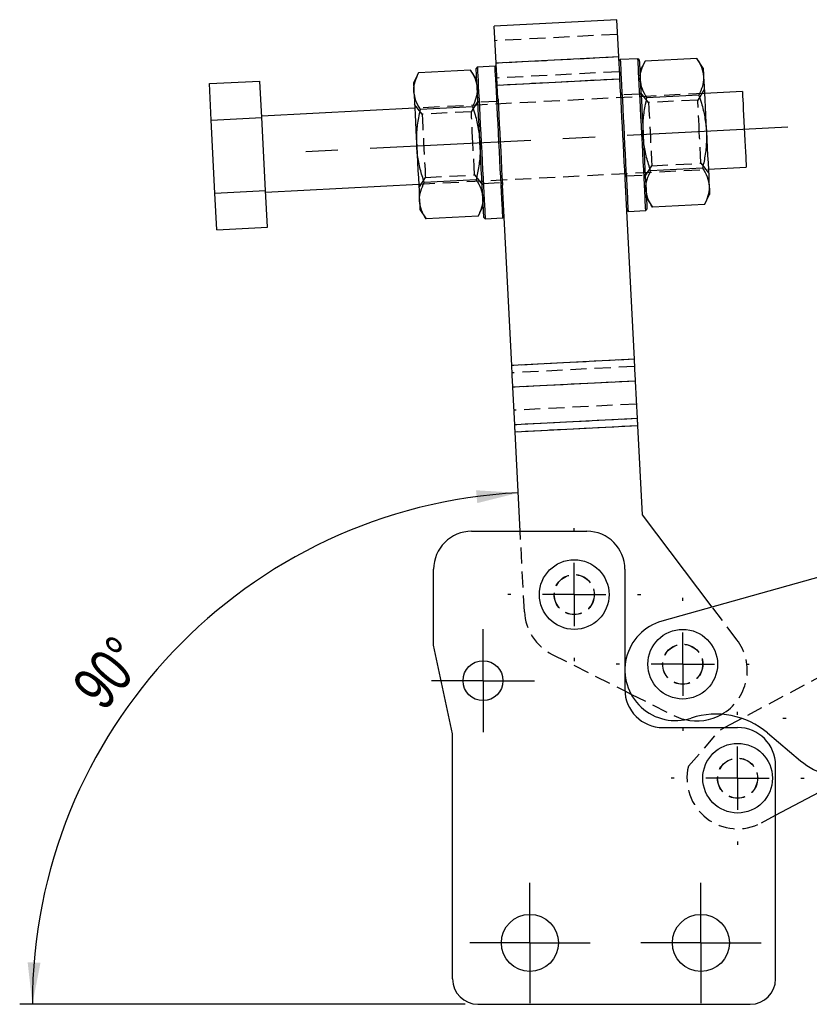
# Model space of a CAD drawing. Extents: x 29 to 404, y 27 to 256.
# Tile 1 of 40: x 29 to 91, y 27 to 105. Entities that reach past the tile are written whole.
import ezdxf

# ---------------------------------------------------------------- set-up
doc = ezdxf.new("R2010")
doc.units = 0
doc.linetypes.add('CENTERX2', pattern=[20.32, 12.7, -2.54, 2.54, -2.54])
doc.linetypes.add('HIDDEN', pattern=[1.905, 1.27, -0.635])
doc.layers.get('0').update_dxf_attribs({"linetype": 'CONTINUOUS'})
doc.styles.add('SLDTEXTSTYLE0', font='TXT', dxfattribs={"width": 0.75})
doc.dimstyles.new('SLDDIMSTYLE6', dxfattribs={"dimtxt": 3.5, "dimasz": 3.302, "dimexe": 0, "dimexo": 0.0625, "dimgap": 0.875, "dimtad": 1, "dimdec": 4, "dimzin": 12, "dimtxsty": 'SLDTEXTSTYLE0', "dimsah": 1, "dimcen": 0.09, "dimazin": 3, "dimtfac": 1, "dimtdec": 0, "dimtofl": 0, "dimtmove": 0, "dimatfit": 3, "dimtolj": 1, "dimtzin": 12})

# ---------------------------------------------------------------- blocks, each defined once
blk = doc.blocks.new('_D_7')
at = {"color": 179, "linetype": 'CONTINUOUS'}
blk.add_line((64.06, 27.223), (28.875, 27.223), dxfattribs=at)
blk.add_arc((70.319, 27.223), 40.445, 92.9457, 180, dxfattribs=at)
for points in [[(68.241, 67.615), (64.906, 67.817), (65, 66.805)], [(29.875, 27.223), (30.517, 30.502), (29.502, 30.543)]]:
    blk.add_solid(points, dxfattribs=at)
at = {"color": 179, "linetype": 'CONTINUOUS', "insert": (32.834, 52.528, 0.1), "char_height": 3.5, "attachment_point": 1, "rotation": 49.70645, "style": 'SLDTEXTSTYLE0'}
blk.add_mtext('90°', dxfattribs=at)
blk = doc.blocks.new('SW_CENTERMARKSYMBOL_7')
at = {"color": 0, "linetype": 'CONTINUOUS'}
for p, q in [((0, 5), (0, 5.25)), ((0, 0), (0, 2.5)), ((-5, 0), (-5.25, 0)), ((0, 0), (-2.5, 0)), ((0, 0), (0, -2.5)), ((0, 0), (2.5, 0)), ((5, 0), (5.25, 0)), ((0, -5), (0, -5.25))]:
    blk.add_line(p, q, dxfattribs=at)
blk = doc.blocks.new('SW_CENTERMARKSYMBOL_8')
at = {"color": 0, "linetype": 'CONTINUOUS'}
for p, q in [((0, 5), (0, 5.25)), ((0, 0), (0, 2.5)), ((-5, 0), (-5.25, 0)), ((0, 0), (-2.5, 0)), ((0, 0), (0, -2.5)), ((0, 0), (2.5, 0)), ((5, 0), (5.25, 0)), ((0, -5), (0, -5.25))]:
    blk.add_line(p, q, dxfattribs=at)
blk = doc.blocks.new('SW_CENTERMARKSYMBOL_9')
at = {"color": 0, "linetype": 'CONTINUOUS'}
for p, q in [((0, 5), (0, 5.25)), ((0, 0), (0, 2.5)), ((-5, 0), (-5.25, 0)), ((0, 0), (-2.5, 0)), ((0, 0), (0, -2.5)), ((0, 0), (2.5, 0)), ((5, 0), (5.25, 0)), ((0, -5), (0, -5.25))]:
    blk.add_line(p, q, dxfattribs=at)
blk = doc.blocks.new('SW_CENTERMARKSYMBOL_10')
at = {"color": 0, "linetype": 'CONTINUOUS'}
for p, q in [((0, 5), (0, 5.25)), ((0, 0), (0, 2.5)), ((-5, 0), (-5.25, 0)), ((0, 0), (-2.5, 0)), ((0, 0), (0, -2.5)), ((0, 0), (2.5, 0)), ((5, 0), (5.25, 0)), ((0, -5), (0, -5.25))]:
    blk.add_line(p, q, dxfattribs=at)
blk = doc.blocks.new('SW_CENTERMARKSYMBOL_12')
at = {"color": 0, "linetype": 'CONTINUOUS'}
for p, q in [((0, 2.5), (0, 4.075)), ((0, 0), (0, 2.5)), ((-2.5, 0), (-4.075, 0)), ((0, 0), (-2.5, 0)), ((0, 0), (0, -2.5)), ((0, 0), (2.5, 0)), ((2.5, 0), (4.075, 0)), ((0, -2.5), (0, -4.075))]:
    blk.add_line(p, q, dxfattribs=at)
blk = doc.blocks.new('SW_CENTERMARKSYMBOL_13')
at = {"color": 0, "linetype": 'CONTINUOUS'}
for p, q in [((0, 2.5), (0, 4.75)), ((0, 0), (0, 2.5)), ((-2.5, 0), (-4.75, 0)), ((0, 0), (-2.5, 0)), ((0, 0), (0, -2.5)), ((0, 0), (2.5, 0)), ((2.5, 0), (4.75, 0)), ((0, -2.5), (0, -4.75))]:
    blk.add_line(p, q, dxfattribs=at)
blk = doc.blocks.new('SW_CENTERMARKSYMBOL_14')
at = {"color": 0, "linetype": 'CONTINUOUS'}
for p, q in [((0, 2.5), (0, 4.75)), ((0, 0), (0, 2.5)), ((-2.5, 0), (-4.75, 0)), ((0, 0), (-2.5, 0)), ((0, 0), (0, -2.5)), ((0, 0), (2.5, 0)), ((2.5, 0), (4.75, 0)), ((0, -2.5), (0, -4.75))]:
    blk.add_line(p, q, dxfattribs=at)

msp = doc.modelspace()

# ---------------------------------------------------------------- linework, layer by layer
at = {"color": 7, "linetype": 'CONTINUOUS'}
for p, q in [((76.03109, 104.97778), (66.34391, 104.4793)), ((76.18262, 102.03302), (76.03109, 104.97778)), ((66.49544, 101.53454), (66.34391, 104.4793)), ((76.18262, 102.03302), (66.49544, 101.53454)), ((77.69175, 101.89414), (76.2936, 101.8222)), ((77.79676, 101.79941), (77.69175, 101.89414)), ((82.35066, 101.90708), (78.24925, 101.69603)), ((82.8364, 101.15754), (82.35066, 101.90708)), ((65.00853, 101.24149), (64.9138, 101.13648)), ((66.40668, 101.31344), (65.00853, 101.24149)), ((66.51169, 101.21871), (66.40668, 101.31344)), ((76.2936, 101.8222), (76.19887, 101.71719)), ((78.24925, 101.69603), (77.84301, 100.9006)), ((60.3729, 100.77616), (59.96666, 99.98072)), ((64.47431, 100.9872), (60.3729, 100.77616)), ((64.96006, 100.23767), (64.47431, 100.9872)), ((43.84819, 99.92584), (47.8429, 100.13139)), ((43.99654, 97.0429), (43.84819, 99.92584)), ((47.99125, 97.24846), (47.8429, 100.13139)), ((76.27242, 100.28796), (66.58524, 99.78948)), ((66.63858, 98.75271), (66.58524, 99.78948)), ((76.32577, 99.25119), (76.27242, 100.28796)), ((82.49901, 99.02414), (78.3976, 98.81309)), ((85.93522, 99.31436), (82.93918, 99.16019)), ((60.06944, 97.98337), (47.98543, 97.36155)), ((64.62266, 98.10427), (60.52125, 97.89322)), ((43.99654, 97.0429), (47.99125, 97.24846)), ((48.28795, 91.48258), (47.99125, 97.24846)), ((44.29323, 91.27702), (43.99654, 97.0429)), ((83.24752, 93.16812), (86.24356, 93.32229)), ((82.79571, 93.25827), (78.6943, 93.04722)), ((48.29377, 91.36948), (60.37778, 91.9913)), ((64.91936, 92.33839), (60.81795, 92.12734)), ((67.7237, 77.66509), (66.99119, 91.90029)), ((77.41089, 78.16357), (76.67838, 92.39877)), ((44.29323, 91.27702), (48.28795, 91.48258)), ((44.44158, 88.39409), (44.29323, 91.27702)), ((48.4363, 88.59965), (48.28795, 91.48258)), ((82.94406, 90.37533), (83.3503, 91.17076)), ((65.06771, 89.45546), (65.47395, 90.25089)), ((78.35691, 90.91381), (78.84265, 90.16428)), ((82.94406, 90.37533), (78.84265, 90.16428)), ((60.48056, 89.99394), (60.9663, 89.24441)), ((65.06771, 89.45546), (60.9663, 89.24441)), ((67.02336, 89.32929), (67.11809, 89.4343)), ((76.80527, 89.93278), (76.91028, 89.83805)), ((76.91028, 89.83805), (78.30843, 89.90999)), ((78.30843, 89.90999), (78.40316, 90.015)), ((65.5202, 89.35208), (65.62521, 89.25735)), ((65.62521, 89.25735), (67.02336, 89.32929)), ((44.44158, 88.39409), (48.4363, 88.59965)), ((77.41089, 78.16357), (67.7237, 77.66509)), ((77.49929, 76.44546), (67.81211, 75.94698)), ((77.65177, 73.48234), (77.49929, 76.44546)), ((67.96459, 72.98386), (67.81211, 75.94698)), ((77.65177, 73.48234), (67.96459, 72.98386)), ((77.68124, 72.90963), (67.99406, 72.41115)), ((68.39705, 64.57963), (67.99406, 72.41115)), ((78.04376, 65.86462), (77.68124, 72.90963)), ((83.55386, 58.59261), (78.04376, 65.86462)), ((64.55963, 64.57963), (73.65963, 64.57963)), ((61.55963, 55.57963), (61.55963, 61.57963)), ((76.65963, 61.57963), (76.65963, 52.07963)), ((94.24865, 61.58523), (79.58175, 57.48114)), ((63.05963, 48.57963), (61.55963, 55.57963)), ((76.66167, 51.96889), (77.14038, 51.72781)), ((85.90197, 49.79655), (84.55888, 49.07963)), ((79.65963, 49.07963), (85.55963, 49.07963)), ((63.05963, 29.22343), (63.05963, 48.57963)), ((87.91707, 48.65473), (90.53601, 46.44707)), ((88.55963, 29.22343), (88.55963, 46.07963)), ((88.55963, 42.1468), (94.20705, 45.16132)), ((65.05963, 27.22343), (86.55963, 27.22343))]:
    msp.add_line(p, q, dxfattribs=at)
at = {"color": 7, "linetype": 'HIDDEN'}
for p, q in [((76.09096, 103.81441), (66.40377, 103.31593)), ((76.18262, 102.03302), (66.49544, 101.53454)), ((76.24249, 100.86964), (66.5553, 100.37116)), ((76.27242, 100.28796), (66.58524, 99.78948)), ((82.93918, 99.16019), (60.06944, 97.98337)), ((76.43749, 99.02589), (76.33249, 99.12062)), ((77.83564, 99.09784), (76.43749, 99.02589)), ((77.93037, 99.20285), (77.83564, 99.09784)), ((78.52791, 98.43253), (77.93059, 99.19856)), ((82.92399, 99.4555), (82.40845, 98.63222)), ((60.65156, 97.51266), (60.05424, 98.27868)), ((65.04764, 98.53563), (64.5321, 97.71234)), ((65.15242, 98.44519), (65.04742, 98.53992)), ((66.55057, 98.51714), (65.15242, 98.44519)), ((66.6453, 98.62214), (66.55057, 98.51714)), ((82.40845, 98.63222), (78.52791, 98.43253)), ((64.5321, 97.71234), (60.65156, 97.51266)), ((78.26932, 92.61585), (78.78486, 93.43914)), ((78.78486, 93.43914), (82.6654, 93.63882)), ((82.6654, 93.63882), (83.26272, 92.8728)), ((60.37778, 91.9913), (83.24752, 93.16812)), ((60.90851, 92.51927), (64.78905, 92.71895)), ((64.78905, 92.71895), (65.38637, 91.95293)), ((76.67166, 92.52934), (76.76639, 92.63435)), ((76.76639, 92.63435), (78.16454, 92.70629)), ((78.16454, 92.70629), (78.26954, 92.61156)), ((60.39297, 91.69598), (60.90851, 92.51927)), ((65.38659, 91.94864), (65.48132, 92.05365)), ((65.48132, 92.05365), (66.87947, 92.12559)), ((66.87947, 92.12559), (66.98447, 92.03086)), ((77.41089, 78.16357), (67.7237, 77.66509)), ((77.44036, 77.59087), (67.75317, 77.09239)), ((77.49929, 76.44546), (67.81211, 75.94698)), ((77.59283, 74.62775), (67.90565, 74.12927)), ((77.65177, 73.48234), (67.96459, 72.98386)), ((77.68124, 72.90963), (67.99406, 72.41115)), ((68.72391, 58.22758), (68.39705, 64.57963)), ((85.5078, 56.01388), (83.55386, 58.59261)), ((70.91952, 54.86057), (76.66167, 51.96889)), ((92.4979, 53.31737), (85.90197, 49.79655)), ((77.14038, 51.72781), (80.52054, 50.0256)), ((84.55888, 49.07963), (84.17852, 48.8766)), ((81.67454, 46.03151), (84.17852, 48.8766)), ((87.44323, 41.55088), (88.55963, 42.1468))]:
    msp.add_line(p, q, dxfattribs=at)
at = {"color": 179, "linetype": 'CENTERX2'}
msp.add_line((89.51976, 96.49484), (50.87258, 94.50615), dxfattribs=at)
at = {"color": 7, "linetype": 'CONTINUOUS', "flags": 128}
for points in [[(76.27242, 100.28796), (76.26045, 100.52057), (76.24855, 100.75178), (76.2368, 100.98018), (76.22526, 101.20442), (76.21401, 101.42311), (76.20311, 101.63495), (76.19262, 101.83866), (76.18262, 102.03302)], [(78.00009, 95.90207), (77.96292, 96.62433), (77.9263, 97.33606), (77.89075, 98.02688), (77.8568, 98.68672), (77.82493, 99.30595), (77.79562, 99.87554), (77.7693, 100.3872), (77.74633, 100.83344), (77.72707, 101.20778), (77.71179, 101.50475), (77.70071, 101.72002), (77.694, 101.85045), (77.69175, 101.89414)], [(65.217, 95.24428), (65.18046, 95.95451), (65.14444, 96.65438), (65.10949, 97.33369), (65.0761, 97.98252), (65.04477, 98.59143), (65.01595, 99.15153), (64.99006, 99.65466), (64.96748, 100.09347), (64.94853, 100.46157), (64.93351, 100.75359), (64.92261, 100.96527), (64.91602, 101.09352), (64.9138, 101.13648)], [(65.00853, 101.24149), (65.01078, 101.1978), (65.01749, 101.06737), (65.02857, 100.85211), (65.04385, 100.55513), (65.06311, 100.18079), (65.08608, 99.73455), (65.11241, 99.2229), (65.14172, 98.6533), (65.17358, 98.03407), (65.20753, 97.37424), (65.24308, 96.68341), (65.27971, 95.97168), (65.31687, 95.24942)], [(66.71502, 95.32137), (66.67786, 96.04363), (66.64123, 96.75536), (66.60568, 97.44618), (66.57173, 98.10602), (66.53987, 98.72525), (66.51056, 99.29485), (66.48423, 99.80649), (66.46126, 100.25275), (66.442, 100.62708), (66.42672, 100.92405), (66.41564, 101.13932), (66.40893, 101.26975), (66.40668, 101.31344)], [(66.58524, 99.78948), (66.57327, 100.02209), (66.56137, 100.2533), (66.54961, 100.48171), (66.53808, 100.70593), (66.52682, 100.92463), (66.51592, 101.13647), (66.50544, 101.34019), (66.49544, 101.53454)], [(76.2936, 101.8222), (76.29585, 101.7785), (76.30256, 101.64808), (76.31364, 101.43281), (76.32892, 101.13584), (76.34818, 100.7615), (76.37115, 100.31525), (76.39747, 99.8036), (76.42678, 99.234), (76.45865, 98.61478), (76.4926, 97.95494), (76.52815, 97.26412), (76.56477, 96.55238), (76.60194, 95.83012)], [(77.79676, 101.79941), (77.79897, 101.75645), (77.80557, 101.62819), (77.81646, 101.41651), (77.83149, 101.12449), (77.85043, 100.7564), (77.87301, 100.31758), (77.8989, 99.81446), (77.92772, 99.25436), (77.95905, 98.64545), (77.99244, 97.99661), (78.0274, 97.3173), (78.06341, 96.61743), (78.09996, 95.90721)], [(82.8364, 101.15754), (82.8386, 101.11483), (82.84516, 100.9874), (82.85596, 100.77744), (82.87083, 100.48856)], [(82.87083, 100.48856), (82.8895, 100.12568), (82.91166, 99.69502), (82.93693, 99.20394), (82.96488, 98.66085), (82.99502, 98.07504), (83.02685, 97.45654), (83.05981, 96.81592), (83.09335, 96.16415)], [(59.96666, 99.98072), (59.96886, 99.938), (59.97542, 99.81058), (59.98622, 99.60063), (60.00109, 99.31174)], [(60.00109, 99.31174), (60.01976, 98.94886), (60.04192, 98.51819), (60.06719, 98.02712), (60.09513, 97.48403), (60.12528, 96.89822), (60.15711, 96.27972), (60.19007, 95.6391), (60.22361, 94.98733)], [(66.63858, 98.75271), (66.64265, 98.67366), (66.67399, 98.06475), (66.70737, 97.41591), (66.74233, 96.7366), (66.77834, 96.03673), (66.81489, 95.3265)], [(76.50207, 95.82498), (76.46553, 96.53521), (76.42951, 97.23508), (76.39456, 97.91439), (76.36117, 98.56323), (76.32984, 99.17214), (76.32577, 99.25119)], [(85.93522, 99.31436), (85.93744, 99.27127), (85.94403, 99.14322), (85.9548, 98.9339), (85.96944, 98.64935), (85.98753, 98.29773), (86.00856, 97.88916), (86.03191, 97.43541), (86.05691, 96.94952), (86.08284, 96.44548), (86.10897, 95.93777), (86.13453, 95.44101), (86.1588, 94.96949), (86.18106, 94.53678), (86.20069, 94.15532), (86.21712, 93.83608), (86.22987, 93.58825), (86.23858, 93.41896), (86.243, 93.33308), (86.24356, 93.32229)], [(76.67838, 92.39877), (76.67431, 92.47783), (76.64298, 93.08674), (76.60959, 93.73558), (76.57463, 94.41488), (76.53862, 95.11475), (76.50207, 95.82498)], [(76.60194, 95.83012), (76.63911, 95.10785), (76.67573, 94.39612), (76.71128, 93.7053), (76.74523, 93.04547), (76.7771, 92.42623), (76.80641, 91.85664), (76.83273, 91.34499), (76.8557, 90.89874), (76.87496, 90.5244), (76.89024, 90.22744), (76.90132, 90.01217), (76.90803, 89.88174), (76.91028, 89.83805)], [(78.30843, 89.90999), (78.30618, 89.95368), (78.29947, 90.08411), (78.28839, 90.29938), (78.27311, 90.59635), (78.25385, 90.97069), (78.23088, 91.41694), (78.20456, 91.92859), (78.17525, 92.49818), (78.14338, 93.11741), (78.10943, 93.77725), (78.07388, 94.46807), (78.03726, 95.1798), (78.00009, 95.90207)], [(78.09996, 95.90721), (78.1365, 95.19698), (78.17252, 94.49711), (78.20747, 93.8178), (78.24086, 93.16896), (78.27219, 92.56005), (78.30102, 91.99995), (78.32691, 91.49683), (78.34949, 91.05802), (78.36843, 90.68992), (78.38345, 90.3979), (78.39435, 90.18622), (78.40095, 90.05796), (78.40316, 90.015)], [(83.09335, 96.16415), (83.12689, 95.51238), (83.15985, 94.87177), (83.19168, 94.25327), (83.22183, 93.66746), (83.24977, 93.12437), (83.27504, 92.63329), (83.2972, 92.20263), (83.31587, 91.83975)], [(60.22361, 94.98733), (60.25715, 94.33556), (60.29011, 93.69495), (60.32194, 93.07644), (60.35208, 92.49064), (60.38003, 91.94755), (60.4053, 91.45647), (60.42746, 91.02581), (60.44613, 90.66293)], [(65.5202, 89.35208), (65.51799, 89.39504), (65.51139, 89.52329), (65.5005, 89.73497), (65.48547, 90.02699), (65.46653, 90.39509), (65.44395, 90.8339), (65.41806, 91.33703), (65.38924, 91.89713), (65.35791, 92.50604), (65.32452, 93.15488), (65.28956, 93.83418), (65.25355, 94.53405), (65.217, 95.24428)], [(65.31687, 95.24942), (65.35404, 94.52715), (65.39066, 93.81542), (65.42621, 93.1246), (65.46016, 92.46477), (65.49203, 91.84553), (65.52134, 91.27594), (65.54766, 90.76429), (65.57063, 90.31804), (65.58989, 89.9437), (65.60517, 89.64674), (65.61625, 89.43147), (65.62296, 89.30104), (65.62521, 89.25735)], [(67.02336, 89.32929), (67.02111, 89.37298), (67.0144, 89.50341), (67.00332, 89.71868), (66.98804, 90.01565), (66.96878, 90.38999), (66.94582, 90.83624), (66.91949, 91.34789), (66.89018, 91.91748), (66.85831, 92.53671), (66.82436, 93.19655), (66.78881, 93.88737), (66.75219, 94.5991), (66.71502, 95.32137)], [(66.81489, 95.3265), (66.85144, 94.61628), (66.88745, 93.91641), (66.9224, 93.2371), (66.95579, 92.58826), (66.98713, 91.97935), (66.99119, 91.90029)], [(83.31587, 91.83975), (83.33074, 91.55086), (83.34154, 91.3409), (83.3481, 91.21348), (83.3503, 91.17076)], [(60.44613, 90.66293), (60.461, 90.37404), (60.4718, 90.16409), (60.47836, 90.03666), (60.48056, 89.99394)], [(77.49929, 76.44546), (77.4894, 76.63765), (77.47906, 76.83874), (77.46831, 77.04754), (77.45723, 77.26285), (77.44589, 77.48339), (77.43433, 77.70791), (77.42264, 77.93507), (77.41089, 78.16357)], [(67.81211, 75.94698), (67.80222, 76.13918), (67.79187, 76.34026), (67.78113, 76.54906), (67.77005, 76.76437), (67.7587, 76.98492), (67.74715, 77.20943), (67.73546, 77.43659), (67.7237, 77.66509)], [(77.68124, 72.90963), (77.67732, 72.9858), (77.67342, 73.06152), (77.66957, 73.13636), (77.66579, 73.20988), (77.6621, 73.28164), (77.65852, 73.35124), (77.65507, 73.41827), (77.65177, 73.48234)], [(67.99406, 72.41115), (67.99014, 72.48732), (67.98624, 72.56304), (67.98239, 72.63788), (67.97861, 72.7114), (67.97491, 72.78317), (67.97133, 72.85277), (67.96788, 72.91979), (67.96459, 72.98386)]]:
    msp.add_lwpolyline(points, dxfattribs=at)
at = {"color": 7, "linetype": 'HIDDEN', "flags": 128}
for points in [[(78.52791, 98.43253), (78.52922, 98.40712), (78.53497, 98.29522), (78.54512, 98.09804), (78.55929, 97.82272), (78.57697, 97.47919), (78.59751, 97.07989), (78.62019, 96.63924), (78.64417, 96.17316), (78.66859, 95.69851), (78.69258, 95.23244), (78.71525, 94.79179), (78.7358, 94.39248), (78.75348, 94.04896), (78.76764, 93.77363), (78.77779, 93.57646), (78.78355, 93.46455), (78.78486, 93.43914)], [(82.53693, 96.13552), (82.51261, 96.60803), (82.48918, 97.06345), (82.46747, 97.48534), (82.44827, 97.85844), (82.43228, 98.16927), (82.42006, 98.4066), (82.41207, 98.56184), (82.4086, 98.62939), (82.40845, 98.63222)], [(60.65156, 97.51266), (60.65287, 97.48725), (60.65863, 97.37535), (60.66877, 97.17817), (60.68294, 96.90284), (60.70062, 96.55932), (60.72116, 96.16002), (60.74384, 95.71936), (60.76782, 95.25329), (60.79225, 94.77864), (60.81623, 94.31256), (60.8389, 93.87191), (60.85945, 93.47261), (60.87713, 93.12909), (60.8913, 92.85376), (60.90144, 92.65658), (60.9072, 92.54468), (60.90851, 92.51927)], [(64.66058, 95.21565), (64.63626, 95.68815), (64.61283, 96.14357), (64.59112, 96.56546), (64.57192, 96.93857), (64.55593, 97.2494), (64.54371, 97.48672), (64.53573, 97.64196), (64.53225, 97.70952), (64.5321, 97.71234)], [(82.6654, 93.63882), (82.66526, 93.64165), (82.66178, 93.7092), (82.65379, 93.86445), (82.64158, 94.10177), (82.62558, 94.4126), (82.60639, 94.7857), (82.58468, 95.20759), (82.56124, 95.66302), (82.53693, 96.13552)], [(64.78905, 92.71895), (64.78891, 92.72178), (64.78543, 92.78933), (64.77744, 92.94457), (64.76523, 93.1819), (64.74924, 93.49273), (64.73004, 93.86583), (64.70833, 94.28772), (64.68489, 94.74315), (64.66058, 95.21565)], [(80.52054, 50.0256), (81.07161, 49.79785), (81.41673, 49.70141)]]:
    msp.add_lwpolyline(points, dxfattribs=at)
at = {"color": 7, "linetype": 'CONTINUOUS'}
for centre, radius in [((72.65963, 59.57963), 2.75), ((81.22447, 54.08102), 2.75), ((65.45963, 52.77963), 1.575), ((85.55963, 45.07963), 2.75), ((69.15963, 32.07343), 2.25), ((82.65963, 32.07343), 2.25)]:
    msp.add_circle(centre, radius, dxfattribs=at)
at = {"color": 7, "linetype": 'HIDDEN'}
for centre, radius in [((72.65963, 59.57963), 1.5875), ((72.65963, 59.57963), 1.575), ((81.22447, 54.08102), 1.5875), ((81.22447, 54.08102), 1.575), ((85.55963, 45.07963), 1.5875), ((85.55963, 45.07963), 1.575)]:
    msp.add_circle(centre, radius, dxfattribs=at)
at = {"color": 7, "linetype": 'CONTINUOUS'}
for centre, radius, start, end in [((64.55963, 61.57963), 3, 90, 180), ((73.65963, 61.57963), 3, 0, 90), ((80.65963, 53.6291), 4, 105.6326845, 288.0825479), ((79.65963, 52.07963), 3, 180, 270), ((82.31965, 53.59817), 4, 256.9542598, 299.6600621), ((83.85661, 43.83782), 6.3, 49.8705301, 108.0825479), ((85.55963, 46.07963), 3, 0, 90), ((94.06151, 50.62937), 5.46998, 229.8705301, 332.6186974), ((65.05963, 29.22343), 2, 180, 270), ((86.55963, 29.22343), 2, 270, 0)]:
    msp.add_arc(centre, radius, start, end, dxfattribs=at)
at = {"color": 7, "linetype": 'HIDDEN'}
for centre, start, end in [((72.71862, 58.43313), 182.9457019, 243.2706835), ((82.31965, 53.59817), 299.6600621, 37.151708), ((85.55963, 45.07963), 166.2332147, 298.0927063)]:
    msp.add_arc(centre, 4, start, end, dxfattribs=at)
at = {"color": 7, "linetype": 'CONTINUOUS'}
for points, knots in [([(82.35066, 101.90708), (82.48736, 101.67939), (82.76327, 101.21985), (82.83476, 100.73379), (82.87083, 100.48856)], [0, 0, 0, 0, 0.49545767, 1, 1, 1, 1]), ([(77.87743, 100.23161), (77.87621, 100.26579), (77.86693, 100.52475), (77.93922, 101.0176), (78.14528, 101.46851), (78.24925, 101.69603)], [0, 0, 0, 0, 0.07006338, 0.53077037, 1, 1, 1, 1]), ([(60.00109, 99.31174), (59.99986, 99.34592), (59.99058, 99.60487), (60.06287, 100.09773), (60.26893, 100.54864), (60.3729, 100.77616)], [0, 0, 0, 0, 0.07006338, 0.53077037, 1, 1, 1, 1]), ([(64.47431, 100.9872), (64.61101, 100.75952), (64.88692, 100.29998), (64.95841, 99.81392), (64.99448, 99.56869)], [0, 0, 0, 0, 0.495457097, 1, 1, 1, 1]), ([(82.87083, 100.48856), (82.87205, 100.45438), (82.88134, 100.19544), (82.80904, 99.70256), (82.60298, 99.25166), (82.49901, 99.02414)], [0, 0, 0, 0, 0.07006215, 0.53077074, 1, 1, 1, 1]), ([(64.99448, 99.56869), (64.9957, 99.5345), (65.00499, 99.27557), (64.93269, 98.78269), (64.72664, 98.33178), (64.62266, 98.10427)], [0, 0, 0, 0, 0.07006211, 0.5307704, 1, 1, 1, 1]), ([(78.3976, 98.81309), (78.2609, 99.04078), (77.98499, 99.50033), (77.9135, 99.98638), (77.87743, 100.23161)], [0, 0, 0, 0, 0.49545827, 1, 1, 1, 1]), ([(60.52125, 97.89322), (60.38455, 98.12091), (60.10864, 98.58045), (60.03716, 99.0665), (60.00109, 99.31174)], [0, 0, 0, 0, 0.49545768, 1, 1, 1, 1]), ([(78.09996, 95.90721), (78.09517, 96.28076), (78.08553, 97.03328), (78.22081, 98.00409), (78.34961, 98.59348), (78.3976, 98.81309)], [0, 0, 0, 0, 0.382118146, 0.76976467, 1, 1, 1, 1]), ([(82.49901, 99.02414), (82.56929, 98.81061), (82.75631, 98.2424), (82.99113, 97.29082), (83.05913, 96.5413), (83.09335, 96.16415)], [0, 0, 0, 0, 0.23023608, 0.61266682, 1, 1, 1, 1]), ([(64.62266, 98.10427), (64.69294, 97.89074), (64.87996, 97.32252), (65.11478, 96.37095), (65.18278, 95.62143), (65.217, 95.24428)], [0, 0, 0, 0, 0.23023601, 0.61266677, 1, 1, 1, 1]), ([(60.22361, 94.98733), (60.21882, 95.36089), (60.20918, 96.1134), (60.34447, 97.08422), (60.47326, 97.6736), (60.52125, 97.89322)], [0, 0, 0, 0, 0.38211768, 0.76976374, 1, 1, 1, 1]), ([(78.6943, 93.04722), (78.58246, 93.39586), (78.35775, 94.09632), (78.16556, 95.0576), (78.11853, 95.6666), (78.09996, 95.90721)], [0, 0, 0, 0, 0.37479318, 0.7529961, 1, 1, 1, 1]), ([(83.09335, 96.16415), (83.09957, 95.92291), (83.11522, 95.31594), (83.02335, 94.34), (82.87186, 93.62014), (82.79571, 93.25827)], [0, 0, 0, 0, 0.24700416, 0.62147524, 1, 1, 1, 1]), ([(60.81795, 92.12734), (60.70611, 92.47599), (60.48141, 93.17644), (60.28921, 94.13772), (60.24219, 94.74673), (60.22361, 94.98733)], [0, 0, 0, 0, 0.374793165, 0.7529961, 1, 1, 1, 1]), ([(65.217, 95.24428), (65.22322, 95.00304), (65.23887, 94.39607), (65.147, 93.42013), (64.99551, 92.70026), (64.91936, 92.33839)], [0, 0, 0, 0, 0.24700289, 0.62147526, 1, 1, 1, 1]), ([(78.32248, 91.5828), (78.32126, 91.61698), (78.31197, 91.87593), (78.38427, 92.36879), (78.59033, 92.8197), (78.6943, 93.04722)], [0, 0, 0, 0, 0.07006274, 0.5307704, 1, 1, 1, 1]), ([(82.79571, 93.25827), (82.93241, 93.03058), (83.20832, 92.57103), (83.27981, 92.08498), (83.31587, 91.83975)], [0, 0, 0, 0, 0.49545798, 1, 1, 1, 1]), ([(60.44613, 90.66293), (60.44491, 90.69711), (60.43563, 90.95606), (60.50792, 91.44892), (60.71398, 91.89983), (60.81795, 92.12734)], [0, 0, 0, 0, 0.07006279, 0.53077073, 1, 1, 1, 1]), ([(64.91936, 92.33839), (65.05606, 92.11071), (65.33197, 91.65116), (65.40346, 91.16511), (65.43953, 90.91988)], [0, 0, 0, 0, 0.49545766, 1, 1, 1, 1]), ([(83.31587, 91.83975), (83.3171, 91.80557), (83.32638, 91.54662), (83.25409, 91.05375), (83.04803, 90.60285), (82.94406, 90.37533)], [0, 0, 0, 0, 0.070062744, 0.530770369, 1, 1, 1, 1]), ([(78.84265, 90.16428), (78.70595, 90.39197), (78.43004, 90.85151), (78.35855, 91.33757), (78.32248, 91.5828)], [0, 0, 0, 0, 0.49545799, 1, 1, 1, 1]), ([(60.9663, 89.24441), (60.8296, 89.47209), (60.55369, 89.93164), (60.4822, 90.41769), (60.44613, 90.66293)], [0, 0, 0, 0, 0.495458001, 1, 1, 1, 1]), ([(65.43953, 90.91988), (65.44075, 90.88569), (65.45003, 90.62675), (65.37774, 90.13388), (65.17168, 89.68298), (65.06771, 89.45546)], [0, 0, 0, 0, 0.07006274, 0.53077036, 1, 1, 1, 1])]:
    msp.add_open_spline(points, degree=3, knots=knots, dxfattribs=at)

# ---------------------------------------------------------------- block references
at = {"color": 179, "linetype": 'CONTINUOUS'}
for name, p in [('SW_CENTERMARKSYMBOL_7', (72.65963, 59.57963)), ('SW_CENTERMARKSYMBOL_8', (81.22447, 54.08102)), ('SW_CENTERMARKSYMBOL_12', (65.45963, 52.77963)), ('SW_CENTERMARKSYMBOL_9', (94.3815, 49.78862)), ('SW_CENTERMARKSYMBOL_10', (85.55963, 45.07963)), ('SW_CENTERMARKSYMBOL_13', (69.15963, 32.07343)), ('SW_CENTERMARKSYMBOL_14', (82.65963, 32.07343))]:
    msp.add_blockref(name, p, dxfattribs=at)

# ---------------------------------------------------------------- dimensions: what is measured, and where the dimension line sits
dim = msp.add_angular_dim_2l(base=(40.99505, 55.07753), line1=((66.34391, 104.4793), (68.72391, 58.22758)), line2=((65.05963, 27.22343), (86.55963, 27.22343)), dimstyle='SLDDIMSTYLE6', dxfattribs=at)
dim.commit()
dim.dimension.update_dxf_attribs({"geometry": '_D_7', "text_midpoint": (39.47058, 53.37909), "dimtype": 162})

doc.saveas('drawing.dxf')
